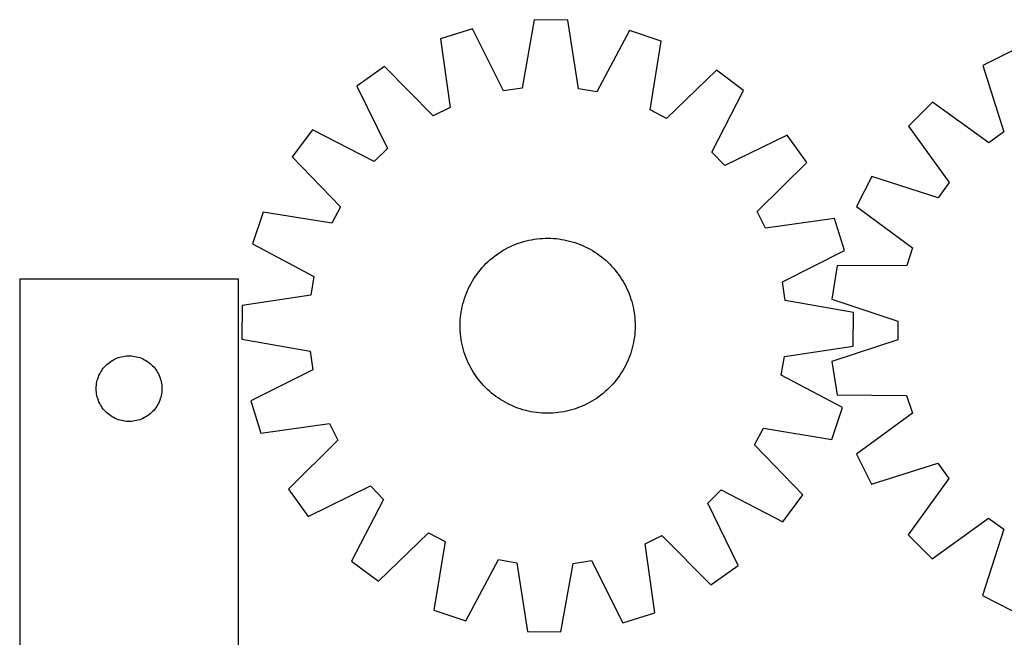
# Model space of a CAD drawing. Header units: millimetres. Extents: x 7 to 1493, y 7 to 2993.
# Tile 7 of 13: x 7 to 457, y 2706 to 2988. Entities that reach past the tile are written whole.
import ezdxf

# ---------------------------------------------------------------- set-up
doc = ezdxf.new("R2010")
doc.units = ezdxf.units.MM
doc.layers.add('CUT', color=7, linetype='CONTINUOUS', true_color=0x000000)

msp = doc.modelspace()

# ---------------------------------------------------------------- linework, layer by layer
at = {"layer": 'CUT'}
for p, q in [((242.059235, 2987.738119), (236.564147, 2956.452679)), ((257.444308, 2987.564672), (242.059235, 2987.738119)), ((262.232684, 2956.1633), (257.444308, 2987.564672)), ((213.823211, 2983.5917), (199.13754, 2979.002408)), ((228.080785, 2955.206909), (213.823211, 2983.5917)), ((285.579676, 2982.78274), (270.685804, 2954.726594)), ((300.158152, 2977.863534), (285.579676, 2982.78274)), ((199.13754, 2979.002408), (203.579134, 2947.550111)), ((295.00861, 2946.519364), (300.158152, 2977.863534)), ((460.953447, 2973.724998), (447.238716, 2966.750995)), ((173.564799, 2966.333518), (161.016065, 2957.430721)), ((195.895941, 2943.743811), (173.564799, 2966.333518)), ((325.438779, 2964.621339), (302.604039, 2942.540818)), ((337.783615, 2955.437899), (325.438779, 2964.621339)), ((447.238716, 2966.750995), (456.863081, 2936.479781)), ((161.016065, 2957.430721), (174.959566, 2928.890337)), ((236.564147, 2956.452679), (228.080785, 2955.206909)), ((270.685804, 2954.726594), (262.232684, 2956.1633)), ((323.200229, 2927.219118), (337.783615, 2955.437899)), ((424.13671, 2949.995007), (413.248312, 2939.124251)), ((449.922207, 2931.445535), (424.13671, 2949.995007)), ((203.579134, 2947.550111), (195.895941, 2943.743811)), ((302.604039, 2942.540818), (295.00861, 2946.519364)), ((140.609846, 2937.479479), (131.426406, 2925.134643)), ((168.828627, 2922.896093), (140.609846, 2937.479479)), ((413.248312, 2939.124251), (431.755946, 2913.308708)), ((456.863081, 2936.479781), (449.922207, 2931.445535)), ((357.734856, 2935.03168), (329.194472, 2921.088179)), ((366.637654, 2922.482945), (357.734856, 2935.03168)), ((174.959566, 2928.890337), (168.828627, 2922.896093)), ((329.194472, 2921.088179), (323.200229, 2927.219118)), ((131.426406, 2925.134643), (153.506927, 2902.299903)), ((344.047947, 2900.151804), (366.637654, 2922.482945)), ((396.454884, 2916.049447), (389.45865, 2902.346044)), ((426.71045, 2906.376007), (396.454884, 2916.049447)), ((431.755946, 2913.308708), (426.71045, 2906.376007)), ((118.184211, 2899.854016), (113.265005, 2885.27554)), ((149.528381, 2894.704475), (118.184211, 2899.854016)), ((153.506927, 2902.299903), (149.528381, 2894.704475)), ((347.854247, 2892.468611), (344.047947, 2900.151804)), ((389.45865, 2902.346044), (415.037897, 2883.513177)), ((379.306544, 2896.910205), (347.854247, 2892.468611)), ((383.895836, 2882.224533), (379.306544, 2896.910205)), ((234.755186, 2885.553144), (235.945407, 2885.956107)), ((235.945407, 2885.956107), (237.147699, 2886.321485)), ((237.147699, 2886.321485), (238.360875, 2886.648918)), ((238.360875, 2886.648918), (239.583736, 2886.938082)), ((239.583736, 2886.938082), (240.815078, 2887.188693)), ((240.815078, 2887.188693), (242.053683, 2887.400503)), ((242.053683, 2887.400503), (243.29833, 2887.573302)), ((243.29833, 2887.573302), (244.547791, 2887.706921)), ((244.547791, 2887.706921), (245.800833, 2887.801228)), ((245.800833, 2887.801228), (247.056218, 2887.856129)), ((247.056218, 2887.856129), (248.312709, 2887.871571)), ((248.312709, 2887.871571), (249.569064, 2887.847537)), ((249.569064, 2887.847537), (250.824045, 2887.784053)), ((250.824045, 2887.784053), (252.076412, 2887.681179)), ((252.076412, 2887.681179), (253.324931, 2887.539019)), ((253.324931, 2887.539019), (254.568367, 2887.357712)), ((254.568367, 2887.357712), (255.805495, 2887.137437)), ((255.805495, 2887.137437), (257.035094, 2886.878412)), ((257.035094, 2886.878412), (258.255949, 2886.580891)), ((258.255949, 2886.580891), (259.466857, 2886.24517)), ((259.466857, 2886.24517), (260.666623, 2885.871579)), ((113.265005, 2885.27554), (141.321151, 2870.381669)), ((225.805855, 2881.03171), (226.858471, 2881.718009)), ((226.858471, 2881.718009), (227.932125, 2882.370905)), ((227.932125, 2882.370905), (229.025757, 2882.989756)), ((229.025757, 2882.989756), (230.138288, 2883.573949)), ((230.138288, 2883.573949), (231.26862, 2884.122908)), ((231.26862, 2884.122908), (232.415638, 2884.636092)), ((232.415638, 2884.636092), (233.578209, 2885.112995)), ((233.578209, 2885.112995), (234.755186, 2885.553144)), ((260.666623, 2885.871579), (261.854061, 2885.460486)), ((261.854061, 2885.460486), (263.028001, 2885.012299)), ((263.028001, 2885.012299), (264.187283, 2884.527458)), ((264.187283, 2884.527458), (265.330764, 2884.006442)), ((265.330764, 2884.006442), (266.457316, 2883.449765)), ((266.457316, 2883.449765), (267.565826, 2882.857978)), ((267.565826, 2882.857978), (268.6552, 2882.231663)), ((268.6552, 2882.231663), (269.724364, 2881.57144)), ((269.724364, 2881.57144), (270.772263, 2880.877959)), ((355.511045, 2867.966959), (383.895836, 2882.224533)), ((415.037897, 2883.513177), (412.381668, 2875.360642)), ((219.988544, 2876.252621), (220.893916, 2877.124004)), ((220.893916, 2877.124004), (221.826212, 2877.966519)), ((221.826212, 2877.966519), (222.784512, 2878.779334)), ((222.784512, 2878.779334), (223.76787, 2879.561647)), ((223.76787, 2879.561647), (224.775316, 2880.312686)), ((224.775316, 2880.312686), (225.805855, 2881.03171)), ((270.772263, 2880.877959), (271.797861, 2880.151904)), ((271.797861, 2880.151904), (272.800148, 2879.393994)), ((272.800148, 2879.393994), (273.778133, 2878.604974)), ((273.778133, 2878.604974), (274.730852, 2877.785625)), ((274.730852, 2877.785625), (275.657364, 2876.936754)), ((275.657364, 2876.936754), (276.556756, 2876.0592)), ((215.89584, 2871.493725), (216.653751, 2872.496012)), ((216.653751, 2872.496012), (217.44277, 2873.473997)), ((217.44277, 2873.473997), (218.26212, 2874.426716)), ((218.26212, 2874.426716), (219.11099, 2875.353229)), ((219.11099, 2875.353229), (219.988544, 2876.252621)), ((276.556756, 2876.0592), (277.428139, 2875.153829)), ((277.428139, 2875.153829), (278.270654, 2874.221533)), ((278.270654, 2874.221533), (279.083469, 2873.263233)), ((279.083469, 2873.263233), (279.865782, 2872.279875)), ((380.617657, 2875.211146), (378.198428, 2860.01648)), ((412.381668, 2875.360642), (380.617657, 2875.211146)), ((106.784394, 2869.130157), (6.784394, 2869.130157)), ((6.784394, 2869.130157), (6.784394, 2619.130157)), ((106.784394, 2694.130157), (106.784394, 2869.130157)), ((141.321151, 2870.381669), (139.884445, 2861.928548)), ((213.189767, 2867.26169), (213.816081, 2868.351065)), ((213.816081, 2868.351065), (214.476305, 2869.420229)), ((214.476305, 2869.420229), (215.169786, 2870.468127)), ((215.169786, 2870.468127), (215.89584, 2871.493725)), ((279.865782, 2872.279875), (280.616821, 2871.272429)), ((280.616821, 2871.272429), (281.335845, 2870.241889)), ((281.335845, 2870.241889), (282.022144, 2869.189273)), ((282.022144, 2869.189273), (282.675041, 2868.115619)), ((282.675041, 2868.115619), (283.293891, 2867.021987)), ((356.756814, 2859.483597), (355.511045, 2867.966959)), ((211.035446, 2862.723865), (211.520287, 2863.883147)), ((211.520287, 2863.883147), (212.041303, 2865.026629)), ((212.041303, 2865.026629), (212.597979, 2866.15318)), ((212.597979, 2866.15318), (213.189767, 2867.26169)), ((283.293891, 2867.021987), (283.878085, 2865.909456)), ((283.878085, 2865.909456), (284.427044, 2864.779125)), ((284.427044, 2864.779125), (284.940228, 2863.632107)), ((284.940228, 2863.632107), (285.41713, 2862.469536)), ((139.884445, 2861.928548), (108.483072, 2857.140172)), ((209.466853, 2857.951814), (209.802575, 2859.162722)), ((209.802575, 2859.162722), (210.176166, 2860.362487)), ((210.176166, 2860.362487), (210.587258, 2861.549925)), ((210.587258, 2861.549925), (211.035446, 2862.723865)), ((285.41713, 2862.469536), (285.85728, 2861.292559)), ((285.85728, 2861.292559), (286.260242, 2860.102337)), ((286.260242, 2860.102337), (286.62562, 2858.900045)), ((388.042255, 2853.98851), (356.756814, 2859.483597)), ((378.198428, 2860.01648), (408.345413, 2850.009781)), ((108.483072, 2857.140172), (108.309626, 2841.755099)), ((208.690033, 2854.264232), (208.910308, 2855.50136)), ((208.910308, 2855.50136), (209.169333, 2856.730958)), ((209.169333, 2856.730958), (209.466853, 2857.951814)), ((286.62562, 2858.900045), (286.953053, 2857.68687)), ((286.953053, 2857.68687), (287.242218, 2856.464008)), ((287.242218, 2856.464008), (287.492828, 2855.232667)), ((287.492828, 2855.232667), (287.704638, 2853.994062)), ((208.200207, 2849.264929), (208.263692, 2850.51991)), ((208.263692, 2850.51991), (208.366565, 2851.772277)), ((208.366565, 2851.772277), (208.508726, 2853.020795)), ((208.508726, 2853.020795), (208.690033, 2854.264232)), ((287.704638, 2853.994062), (287.877438, 2852.749414)), ((287.877438, 2852.749414), (288.011057, 2851.499953)), ((288.011057, 2851.499953), (288.105364, 2850.246912)), ((288.105364, 2850.246912), (288.160265, 2848.991526)), ((387.868808, 2838.603437), (388.042255, 2853.98851)), ((408.345413, 2850.009781), (408.338461, 2841.435441)), ((208.176174, 2848.008573), (208.200207, 2849.264929)), ((208.191615, 2846.752083), (208.176174, 2848.008573)), ((208.246517, 2845.496697), (208.191615, 2846.752083)), ((208.340823, 2844.243656), (208.246517, 2845.496697)), ((288.151673, 2846.47868), (288.088188, 2845.223699)), ((288.175706, 2847.735036), (288.151673, 2846.47868)), ((288.160265, 2848.991526), (288.175706, 2847.735036)), ((108.309626, 2841.755099), (139.595066, 2836.260012)), ((208.474442, 2842.994195), (208.340823, 2844.243656)), ((208.647242, 2841.749547), (208.474442, 2842.994195)), ((208.859052, 2840.510942), (208.647242, 2841.749547)), ((287.661847, 2841.479378), (287.441573, 2840.242249)), ((287.843155, 2842.722814), (287.661847, 2841.479378)), ((287.985315, 2843.971332), (287.843155, 2842.722814)), ((288.088188, 2845.223699), (287.985315, 2843.971332)), ((408.338461, 2841.435441), (378.175289, 2831.477642)), ((209.109663, 2839.279601), (208.859052, 2840.510942)), ((209.398827, 2838.056739), (209.109663, 2839.279601)), ((209.72626, 2836.843564), (209.398827, 2838.056739)), ((210.091638, 2835.641272), (209.72626, 2836.843564)), ((286.549306, 2836.580887), (286.175715, 2835.381122)), ((286.885027, 2837.791795), (286.549306, 2836.580887)), ((287.182547, 2839.012651), (286.885027, 2837.791795)), ((287.441573, 2840.242249), (287.182547, 2839.012651)), ((356.467435, 2833.815061), (387.868808, 2838.603437)), ((48.410738, 2831.575312), (49.062502, 2831.989876)), ((49.062502, 2831.989876), (49.734743, 2832.370339)), ((49.734743, 2832.370339), (50.425678, 2832.715691)), ((50.425678, 2832.715691), (51.133476, 2833.025016)), ((51.133476, 2833.025016), (51.856258, 2833.297495)), ((51.856258, 2833.297495), (52.592109, 2833.532405)), ((52.592109, 2833.532405), (53.339078, 2833.729122)), ((53.339078, 2833.729122), (54.095183, 2833.887126)), ((54.095183, 2833.887126), (54.858419, 2834.005997)), ((54.858419, 2834.005997), (55.626762, 2834.08542)), ((55.626762, 2834.08542), (56.398175, 2834.125184)), ((56.398175, 2834.125184), (57.170613, 2834.125184)), ((57.170613, 2834.125184), (57.942026, 2834.08542)), ((57.942026, 2834.08542), (58.710369, 2834.005997)), ((58.710369, 2834.005997), (59.473605, 2833.887126)), ((59.473605, 2833.887126), (60.22971, 2833.729122)), ((60.22971, 2833.729122), (60.976679, 2833.532405)), ((60.976679, 2833.532405), (61.71253, 2833.297495)), ((61.71253, 2833.297495), (62.435312, 2833.025016)), ((62.435312, 2833.025016), (63.14311, 2832.715691)), ((63.14311, 2832.715691), (63.834045, 2832.370339)), ((63.834045, 2832.370339), (64.506286, 2831.989876)), ((64.506286, 2831.989876), (65.15805, 2831.575312)), ((139.595066, 2836.260012), (140.840835, 2827.77665)), ((210.494601, 2834.45105), (210.091638, 2835.641272)), ((210.93475, 2833.274073), (210.494601, 2834.45105)), ((211.411652, 2832.111502), (210.93475, 2833.274073)), ((211.924836, 2830.964485), (211.411652, 2832.111502)), ((285.316434, 2833.019744), (284.831593, 2831.860462)), ((285.764622, 2834.193684), (285.316434, 2833.019744)), ((286.175715, 2835.381122), (285.764622, 2834.193684)), ((355.030729, 2825.36194), (356.467435, 2833.815061)), ((44.127761, 2827.1806), (44.558969, 2827.821473)), ((44.558969, 2827.821473), (45.022597, 2828.439299)), ((45.022597, 2828.439299), (45.517415, 2829.032438)), ((45.517415, 2829.032438), (46.042111, 2829.599319)), ((46.042111, 2829.599319), (46.595294, 2830.138437)), ((46.595294, 2830.138437), (47.175496, 2830.648363)), ((47.175496, 2830.648363), (47.78118, 2831.127745)), ((47.78118, 2831.127745), (48.410738, 2831.575312)), ((65.15805, 2831.575312), (65.787608, 2831.127745)), ((65.787608, 2831.127745), (66.393292, 2830.648363)), ((66.393292, 2830.648363), (66.973494, 2830.138437)), ((66.973494, 2830.138437), (67.526677, 2829.599319)), ((67.526677, 2829.599319), (68.051373, 2829.032438)), ((68.051373, 2829.032438), (68.546191, 2828.439299)), ((68.546191, 2828.439299), (69.009819, 2827.821473)), ((69.009819, 2827.821473), (69.441027, 2827.1806)), ((140.840835, 2827.77665), (112.456045, 2813.519076)), ((212.473796, 2829.834153), (211.924836, 2830.964485)), ((213.057989, 2828.721622), (212.473796, 2829.834153)), ((213.676839, 2827.62799), (213.057989, 2828.721622)), ((214.329736, 2826.554336), (213.676839, 2827.62799)), ((282.535799, 2827.392544), (281.875575, 2826.32338)), ((283.162114, 2828.481919), (282.535799, 2827.392544)), ((283.753901, 2829.590429), (283.162114, 2828.481919)), ((284.310577, 2830.71698), (283.753901, 2829.590429)), ((284.831593, 2831.860462), (284.310577, 2830.71698)), ((378.175289, 2831.477642), (380.569875, 2816.279073)), ((42.101559, 2822.198438), (42.278978, 2822.950223)), ((42.278978, 2822.950223), (42.494863, 2823.691879)), ((42.494863, 2823.691879), (42.748642, 2824.421438)), ((42.748642, 2824.421438), (43.03964, 2825.136965)), ((43.03964, 2825.136965), (43.367088, 2825.836564)), ((43.367088, 2825.836564), (43.730115, 2826.518378)), ((43.730115, 2826.518378), (44.127761, 2827.1806)), ((69.441027, 2827.1806), (69.838673, 2826.518378)), ((69.838673, 2826.518378), (70.2017, 2825.836564)), ((70.2017, 2825.836564), (70.529148, 2825.136965)), ((70.529148, 2825.136965), (70.820146, 2824.421438)), ((70.820146, 2824.421438), (71.073925, 2823.691879)), ((71.073925, 2823.691879), (71.28981, 2822.950223)), ((71.28981, 2822.950223), (71.467229, 2822.198438)), ((215.016035, 2825.50172), (214.329736, 2826.554336)), ((215.735059, 2824.47118), (215.016035, 2825.50172)), ((216.486098, 2823.463734), (215.735059, 2824.47118)), ((217.268411, 2822.480376), (216.486098, 2823.463734)), ((279.698129, 2823.247597), (278.90911, 2822.269612)), ((280.45604, 2824.249884), (279.698129, 2823.247597)), ((281.182094, 2825.275482), (280.45604, 2824.249884)), ((281.875575, 2826.32338), (281.182094, 2825.275482)), ((383.086876, 2810.468069), (355.030729, 2825.36194)), ((41.784394, 2819.130157), (41.804283, 2819.902338)), ((41.804283, 2818.357975), (41.784394, 2819.130157)), ((41.804283, 2819.902338), (41.863896, 2820.672472)), ((41.863896, 2820.672472), (41.963076, 2821.438515)), ((41.963076, 2821.438515), (42.101559, 2822.198438)), ((71.467229, 2822.198438), (71.605712, 2821.438515)), ((71.605712, 2821.438515), (71.704892, 2820.672472)), ((71.704892, 2820.672472), (71.764505, 2819.902338)), ((71.764505, 2819.902338), (71.784394, 2819.130157)), ((71.784394, 2819.130157), (71.764505, 2818.357975)), ((218.081226, 2821.522076), (217.268411, 2822.480376)), ((218.923741, 2820.589781), (218.081226, 2821.522076)), ((219.795124, 2819.684409), (218.923741, 2820.589781)), ((220.694516, 2818.806855), (219.795124, 2819.684409)), ((221.621028, 2817.957984), (220.694516, 2818.806855)), ((275.457964, 2818.619605), (274.525668, 2817.77709)), ((276.363336, 2819.490988), (275.457964, 2818.619605)), ((277.24089, 2820.39038), (276.363336, 2819.490988)), ((278.089761, 2821.316893), (277.24089, 2820.39038)), ((278.90911, 2822.269612), (278.089761, 2821.316893)), ((41.863896, 2817.587842), (41.804283, 2818.357975)), ((41.963076, 2816.821798), (41.863896, 2817.587842)), ((42.101559, 2816.061876), (41.963076, 2816.821798)), ((42.278978, 2815.31009), (42.101559, 2816.061876)), ((42.494863, 2814.568434), (42.278978, 2815.31009)), ((42.748642, 2813.838875), (42.494863, 2814.568434)), ((71.073925, 2814.568434), (70.820146, 2813.838875)), ((71.28981, 2815.31009), (71.073925, 2814.568434)), ((71.467229, 2816.061876), (71.28981, 2815.31009)), ((71.605712, 2816.821798), (71.467229, 2816.061876)), ((71.704892, 2817.587842), (71.605712, 2816.821798)), ((71.764505, 2818.357975), (71.704892, 2817.587842)), ((222.573747, 2817.138635), (221.621028, 2817.957984)), ((223.551733, 2816.349615), (222.573747, 2817.138635)), ((224.554019, 2815.591705), (223.551733, 2816.349615)), ((225.579618, 2814.86565), (224.554019, 2815.591705)), ((226.627516, 2814.172169), (225.579618, 2814.86565)), ((227.69668, 2813.511946), (226.627516, 2814.172169)), ((269.493409, 2814.025601), (268.419755, 2813.372704)), ((270.546025, 2814.711899), (269.493409, 2814.025601)), ((271.576564, 2815.430923), (270.546025, 2814.711899)), ((272.58401, 2816.181962), (271.576564, 2815.430923)), ((273.567368, 2816.964275), (272.58401, 2816.181962)), ((274.525668, 2817.77709), (273.567368, 2816.964275)), ((380.569875, 2816.279073), (412.333602, 2816.078068)), ((412.333602, 2816.078068), (414.976607, 2807.921237)), ((43.03964, 2813.123348), (42.748642, 2813.838875)), ((43.367088, 2812.42375), (43.03964, 2813.123348)), ((43.730115, 2811.741936), (43.367088, 2812.42375)), ((44.127761, 2811.079714), (43.730115, 2811.741936)), ((44.558969, 2810.43884), (44.127761, 2811.079714)), ((45.022597, 2809.821014), (44.558969, 2810.43884)), ((45.517415, 2809.227875), (45.022597, 2809.821014)), ((68.546191, 2809.821014), (68.051373, 2809.227875)), ((69.009819, 2810.43884), (68.546191, 2809.821014)), ((69.441027, 2811.079714), (69.009819, 2810.43884)), ((69.838673, 2811.741936), (69.441027, 2811.079714)), ((70.2017, 2812.42375), (69.838673, 2811.741936)), ((70.529148, 2813.123348), (70.2017, 2812.42375)), ((70.820146, 2813.838875), (70.529148, 2813.123348)), ((112.456045, 2813.519076), (117.045336, 2798.833404)), ((228.786054, 2812.885631), (227.69668, 2813.511946)), ((229.894564, 2812.293844), (228.786054, 2812.885631)), ((231.021116, 2811.737167), (229.894564, 2812.293844)), ((232.164597, 2811.216152), (231.021116, 2811.737167)), ((233.32388, 2810.73131), (232.164597, 2811.216152)), ((234.497819, 2810.283123), (233.32388, 2810.73131)), ((235.685258, 2809.87203), (234.497819, 2810.283123)), ((236.885023, 2809.498439), (235.685258, 2809.87203)), ((238.095931, 2809.162718), (236.885023, 2809.498439)), ((259.204181, 2809.422124), (257.991005, 2809.094692)), ((260.406473, 2809.787502), (259.204181, 2809.422124)), ((261.596695, 2810.190465), (260.406473, 2809.787502)), ((262.773672, 2810.630615), (261.596695, 2810.190465)), ((263.936243, 2811.107517), (262.773672, 2810.630615)), ((265.08326, 2811.620701), (263.936243, 2811.107517)), ((266.213592, 2812.16966), (265.08326, 2811.620701)), ((267.326123, 2812.753853), (266.213592, 2812.16966)), ((268.419755, 2813.372704), (267.326123, 2812.753853)), ((378.167669, 2795.889593), (383.086876, 2810.468069)), ((46.042111, 2808.660994), (45.517415, 2809.227875)), ((46.595294, 2808.121876), (46.042111, 2808.660994)), ((47.175496, 2807.61195), (46.595294, 2808.121876)), ((47.78118, 2807.132568), (47.175496, 2807.61195)), ((48.410738, 2806.685001), (47.78118, 2807.132568)), ((49.062502, 2806.270437), (48.410738, 2806.685001)), ((49.734743, 2805.889975), (49.062502, 2806.270437)), ((50.425678, 2805.544623), (49.734743, 2805.889975)), ((51.133476, 2805.235297), (50.425678, 2805.544623)), ((51.856258, 2804.962818), (51.133476, 2805.235297)), ((52.592109, 2804.727909), (51.856258, 2804.962818)), ((61.71253, 2804.962818), (60.976679, 2804.727909)), ((62.435312, 2805.235297), (61.71253, 2804.962818)), ((63.14311, 2805.544623), (62.435312, 2805.235297)), ((63.834045, 2805.889975), (63.14311, 2805.544623)), ((64.506286, 2806.270437), (63.834045, 2805.889975)), ((65.15805, 2806.685001), (64.506286, 2806.270437)), ((65.787608, 2807.132568), (65.15805, 2806.685001)), ((66.393292, 2807.61195), (65.787608, 2807.132568)), ((66.973494, 2808.121876), (66.393292, 2807.61195)), ((67.526677, 2808.660994), (66.973494, 2808.121876)), ((68.051373, 2809.227875), (67.526677, 2808.660994)), ((239.316787, 2808.865197), (238.095931, 2809.162718)), ((240.546385, 2808.606172), (239.316787, 2808.865197)), ((241.783513, 2808.385897), (240.546385, 2808.606172)), ((243.02695, 2808.20459), (241.783513, 2808.385897)), ((244.275468, 2808.06243), (243.02695, 2808.20459)), ((245.527835, 2807.959557), (244.275468, 2808.06243)), ((246.782816, 2807.896072), (245.527835, 2807.959557)), ((248.039171, 2807.872038), (246.782816, 2807.896072)), ((249.295662, 2807.88748), (248.039171, 2807.872038)), ((250.551047, 2807.942381), (249.295662, 2807.88748)), ((251.804089, 2808.036688), (250.551047, 2807.942381)), ((253.05355, 2808.170307), (251.804089, 2808.036688)), ((254.298197, 2808.343106), (253.05355, 2808.170307)), ((255.536803, 2808.554916), (254.298197, 2808.343106)), ((256.768144, 2808.805527), (255.536803, 2808.554916)), ((257.991005, 2809.094692), (256.768144, 2808.805527)), ((414.976607, 2807.921237), (389.366854, 2789.129874)), ((53.339078, 2804.531191), (52.592109, 2804.727909)), ((54.095183, 2804.373187), (53.339078, 2804.531191)), ((54.858419, 2804.254316), (54.095183, 2804.373187)), ((55.626762, 2804.174894), (54.858419, 2804.254316)), ((56.398175, 2804.13513), (55.626762, 2804.174894)), ((57.170613, 2804.13513), (56.398175, 2804.13513)), ((57.942026, 2804.174894), (57.170613, 2804.13513)), ((58.710369, 2804.254316), (57.942026, 2804.174894)), ((59.473605, 2804.373187), (58.710369, 2804.254316)), ((60.22971, 2804.531191), (59.473605, 2804.373187)), ((60.976679, 2804.727909), (60.22971, 2804.531191)), ((117.045336, 2798.833404), (148.497633, 2803.274998)), ((148.497633, 2803.274998), (152.303933, 2795.591805)), ((342.844953, 2793.443706), (346.8235, 2801.039134)), ((346.8235, 2801.039134), (378.167669, 2795.889593)), ((152.303933, 2795.591805), (129.714226, 2773.260664)), ((364.925475, 2770.608966), (342.844953, 2793.443706)), ((389.366854, 2789.129874), (396.340857, 2775.415144)), ((396.340857, 2775.415144), (426.61207, 2785.039508)), ((426.61207, 2785.039508), (431.646317, 2778.098634)), ((431.646317, 2778.098634), (413.096845, 2752.313138)), ((138.617024, 2760.711929), (167.157408, 2774.65543)), ((167.157408, 2774.65543), (173.151652, 2768.524491)), ((129.714226, 2773.260664), (138.617024, 2760.711929)), ((321.392314, 2766.853272), (327.523254, 2772.847516)), ((327.523254, 2772.847516), (355.742035, 2758.26413)), ((355.742035, 2758.26413), (364.925475, 2770.608966)), ((173.151652, 2768.524491), (158.568266, 2740.30571)), ((335.335815, 2738.312888), (321.392314, 2766.853272)), ((423.967601, 2741.424739), (449.783144, 2759.932373)), ((449.783144, 2759.932373), (456.715845, 2754.886878)), ((170.913102, 2731.12227), (193.747841, 2753.202791)), ((193.747841, 2753.202791), (201.34327, 2749.224245)), ((292.772747, 2748.193498), (300.455939, 2751.999798)), ((300.455939, 2751.999798), (322.787081, 2729.410091)), ((413.096845, 2752.313138), (423.967601, 2741.424739)), ((456.715845, 2754.886878), (447.042405, 2724.631311)), ((201.34327, 2749.224245), (196.193729, 2717.880075)), ((297.21434, 2716.741201), (292.772747, 2748.193498)), ((158.568266, 2740.30571), (170.913102, 2731.12227)), ((210.772204, 2712.960869), (225.666076, 2741.017015)), ((225.666076, 2741.017015), (234.119196, 2739.580309)), ((234.119196, 2739.580309), (238.907573, 2708.178937)), ((254.292645, 2708.00549), (259.787733, 2739.29093)), ((259.787733, 2739.29093), (268.271095, 2740.5367)), ((268.271095, 2740.5367), (282.528669, 2712.151909)), ((322.787081, 2729.410091), (335.335815, 2738.312888)), ((447.042405, 2724.631311), (460.745808, 2717.635077)), ((196.193729, 2717.880075), (210.772204, 2712.960869)), ((282.528669, 2712.151909), (297.21434, 2716.741201)), ((238.907573, 2708.178937), (254.292645, 2708.00549))]:
    msp.add_line(p, q, dxfattribs=at)

doc.saveas('drawing.dxf')
